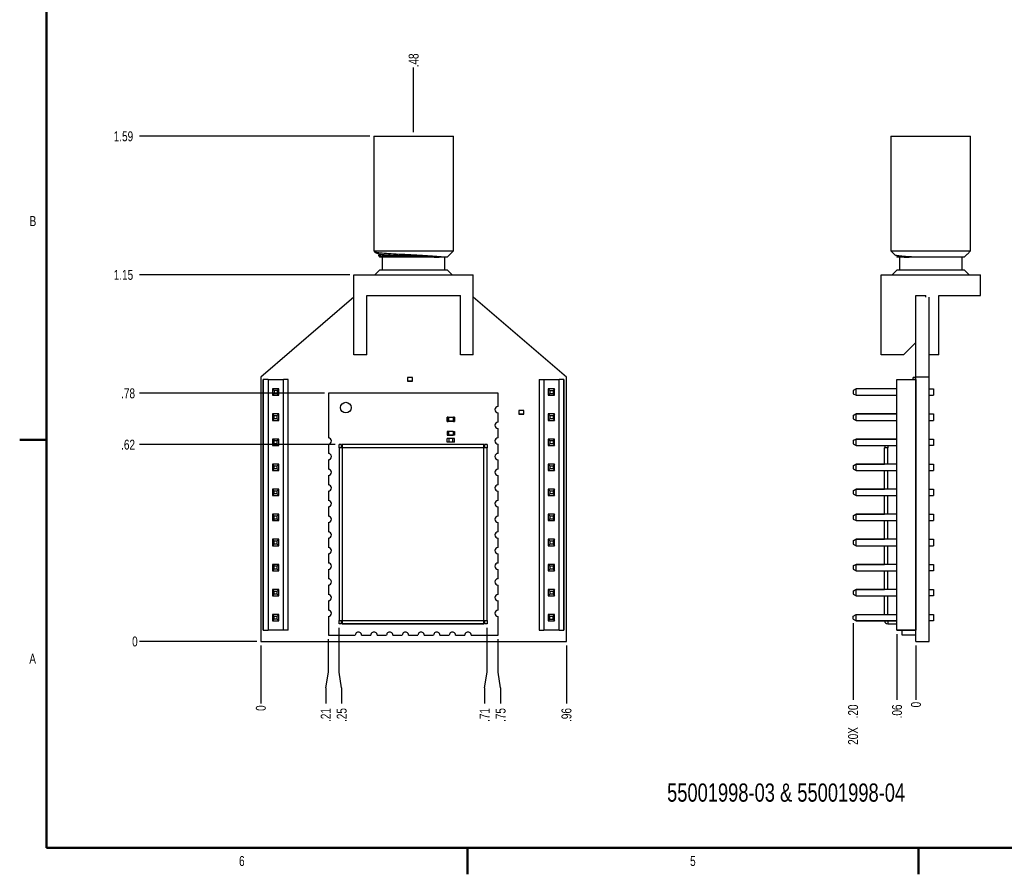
# Model space of a CAD drawing. Header units: inches. Extents: x -17 to 51.6, y -14.5 to 22.
# Tile 6 of 14: x 0 to 12.4, y 0 to 10.8. Entities that reach past the tile are written whole.
import ezdxf

# ---------------------------------------------------------------- set-up
doc = ezdxf.new("R2010")
doc.units = ezdxf.units.IN
doc.header["$MEASUREMENT"] = 0
doc.layers.add('SLD-0', color=179, linetype='Continuous')
doc.styles.add('SLDTEXTSTYLE3', font='TXT', dxfattribs={"width": 0.75})
doc.dimstyles.new('SLDDIMSTYLE0', dxfattribs={"dimtxt": 0.125, "dimasz": 0.13, "dimexe": 0, "dimexo": 0.0625, "dimgap": 0.03125, "dimtad": 0, "dimtih": 1, "dimtoh": 1, "dimdec": 0, "dimlfac": 0.25, "dimrnd": 1e-09, "dimdsep": 46, "dimtxsty": 'SLDTEXTSTYLE3', "dimblk1": 'NONE', "dimblk2": 'NONE', "dimsah": 1, "dimcen": 0.09, "dimadec": 0, "dimazin": 2, "dimtfac": 1, "dimtdec": 0, "dimtofl": 0, "dimtmove": 0, "dimatfit": 3, "dimldrblk": 'NONE', "dimfxl": 1, "dimfrac": 2, "dimtolj": 1, "dimtzin": 12, "dimarcsym": 0})
doc.dimstyles.new('SLDDIMSTYLE1', dxfattribs={"dimtxt": 0.125, "dimasz": 0.13, "dimexe": 0, "dimexo": 0.0625, "dimgap": 0.03125, "dimtad": 0, "dimtih": 1, "dimtoh": 1, "dimlfac": 0.25, "dimrnd": 1e-09, "dimzin": 12, "dimdsep": 46, "dimtxsty": 'SLDTEXTSTYLE3', "dimblk1": 'NONE', "dimblk2": 'NONE', "dimsah": 1, "dimcen": 0.09, "dimadec": 0, "dimazin": 3, "dimtfac": 1, "dimtofl": 0, "dimtmove": 0, "dimatfit": 3, "dimldrblk": 'NONE', "dimfxl": 1, "dimfrac": 2, "dimtolj": 1, "dimtzin": 12, "dimarcsym": 0})
doc.dimstyles.new('SLDDIMSTYLE3', dxfattribs={"dimtxt": 0.125, "dimasz": 0.13, "dimexe": 0, "dimexo": 0.0625, "dimgap": 0.03125, "dimtad": 0, "dimtih": 1, "dimtoh": 1, "dimlfac": 0.25, "dimrnd": 1e-09, "dimzin": 4, "dimdsep": 46, "dimtxsty": 'SLDTEXTSTYLE3', "dimblk1": 'NONE', "dimblk2": 'NONE', "dimsah": 1, "dimcen": 0.09, "dimadec": 0, "dimazin": 1, "dimtfac": 1, "dimtofl": 0, "dimtmove": 0, "dimatfit": 3, "dimldrblk": 'NONE', "dimfxl": 1, "dimfrac": 2, "dimtolj": 1, "dimtzin": 12, "dimarcsym": 0})

# ---------------------------------------------------------------- blocks, each defined once
blk = doc.blocks.new('_D_34')
at = {"layer": 'SLD-0'}
blk.add_line((3.02, 2.968), (1.547, 2.968), dxfattribs=at)
at = {"layer": 'SLD-0', "insert": (1.454, 3.03), "char_height": 0.125, "attachment_point": 1, "style": 'SLDTEXTSTYLE3'}
blk.add_mtext('0', dxfattribs=at)
blk = doc.blocks.new('_None')
blk = doc.blocks.new('_D_35')
at = {"layer": 'SLD-0'}
blk.add_line((4.004, 5.441), (1.547, 5.441), dxfattribs=at)
at = {"layer": 'SLD-0', "insert": (1.316, 5.503), "char_height": 0.125, "attachment_point": 1, "style": 'SLDTEXTSTYLE3'}
blk.add_mtext('.62', dxfattribs=at)
blk = doc.blocks.new('_D_36')
at = {"layer": 'SLD-0'}
blk.add_line((3.869, 6.086), (1.547, 6.086), dxfattribs=at)
at = {"layer": 'SLD-0', "insert": (1.316, 6.148), "char_height": 0.125, "attachment_point": 1, "style": 'SLDTEXTSTYLE3'}
blk.add_mtext('.78', dxfattribs=at)
blk = doc.blocks.new('_D_37')
at = {"layer": 'SLD-0'}
blk.add_line((4.19, 7.576), (1.547, 7.576), dxfattribs=at)
at = {"layer": 'SLD-0', "insert": (1.223, 7.637), "char_height": 0.125, "attachment_point": 1, "style": 'SLDTEXTSTYLE3'}
blk.add_mtext('1.15', dxfattribs=at)
blk = doc.blocks.new('_D_38')
at = {"layer": 'SLD-0'}
blk.add_line((4.44, 9.316), (1.547, 9.316), dxfattribs=at)
at = {"layer": 'SLD-0', "insert": (1.223, 9.378), "char_height": 0.125, "attachment_point": 1, "style": 'SLDTEXTSTYLE3'}
blk.add_mtext('1.59', dxfattribs=at)
blk = doc.blocks.new('_D_39')
at = {"layer": 'SLD-0'}
blk.add_line((3.07, 2.918), (3.07, 2.187), dxfattribs=at)
at = {"layer": 'SLD-0', "insert": (3.008, 2.095), "char_height": 0.125, "attachment_point": 1, "rotation": 90, "style": 'SLDTEXTSTYLE3'}
blk.add_mtext('0', dxfattribs=at)
blk = doc.blocks.new('_D_40')
at = {"layer": 'SLD-0'}
for p, q in [((3.919, 2.581), (3.919, 2.996)), ((3.886, 2.384), (3.919, 2.581)), ((3.886, 2.384), (3.886, 2.187))]:
    blk.add_line(p, q, dxfattribs=at)
at = {"layer": 'SLD-0', "insert": (3.824, 1.956), "char_height": 0.125, "attachment_point": 1, "rotation": 90, "style": 'SLDTEXTSTYLE3'}
blk.add_mtext('.21', dxfattribs=at)
blk = doc.blocks.new('_D_41')
at = {"layer": 'SLD-0'}
for p, q in [((4.054, 2.581), (4.054, 3.139)), ((4.086, 2.384), (4.054, 2.581)), ((4.086, 2.384), (4.086, 2.187))]:
    blk.add_line(p, q, dxfattribs=at)
at = {"layer": 'SLD-0', "insert": (4.024, 1.956), "char_height": 0.125, "attachment_point": 1, "rotation": 90, "style": 'SLDTEXTSTYLE3'}
blk.add_mtext('.25', dxfattribs=at)
blk = doc.blocks.new('_D_42')
at = {"layer": 'SLD-0'}
blk.add_line((4.99, 9.366), (4.99, 10.182), dxfattribs=at)
at = {"layer": 'SLD-0', "insert": (4.928, 10.182), "char_height": 0.125, "attachment_point": 1, "rotation": 90, "style": 'SLDTEXTSTYLE3'}
blk.add_mtext('.48', dxfattribs=at)
blk = doc.blocks.new('_D_43')
at = {"layer": 'SLD-0'}
for p, q in [((5.914, 2.581), (5.914, 3.139)), ((5.883, 2.384), (5.914, 2.581)), ((5.883, 2.384), (5.883, 2.187))]:
    blk.add_line(p, q, dxfattribs=at)
at = {"layer": 'SLD-0', "insert": (5.821, 1.956), "char_height": 0.125, "attachment_point": 1, "rotation": 90, "style": 'SLDTEXTSTYLE3'}
blk.add_mtext('.71', dxfattribs=at)
blk = doc.blocks.new('_D_44')
at = {"layer": 'SLD-0'}
for p, q in [((6.052, 2.581), (6.052, 2.996)), ((6.083, 2.384), (6.052, 2.581)), ((6.083, 2.384), (6.083, 2.187))]:
    blk.add_line(p, q, dxfattribs=at)
at = {"layer": 'SLD-0', "insert": (6.021, 1.956), "char_height": 0.125, "attachment_point": 1, "rotation": 90, "style": 'SLDTEXTSTYLE3'}
blk.add_mtext('.75', dxfattribs=at)
blk = doc.blocks.new('_D_45')
at = {"layer": 'SLD-0'}
blk.add_line((6.91, 2.918), (6.91, 2.187), dxfattribs=at)
at = {"layer": 'SLD-0', "insert": (6.848, 1.956), "char_height": 0.125, "attachment_point": 1, "rotation": 90, "style": 'SLDTEXTSTYLE3'}
blk.add_mtext('.96', dxfattribs=at)
blk = doc.blocks.new('_D_46')
at = {"layer": 'SLD-0'}
blk.add_line((11.301, 2.918), (11.301, 2.232), dxfattribs=at)
at = {"layer": 'SLD-0', "insert": (11.239, 2.139), "char_height": 0.125, "attachment_point": 1, "rotation": 90, "style": 'SLDTEXTSTYLE3'}
blk.add_mtext('0', dxfattribs=at)
blk = doc.blocks.new('_D_47')
at = {"layer": 'SLD-0'}
blk.add_line((11.063, 3.059), (11.063, 2.232), dxfattribs=at)
at = {"layer": 'SLD-0', "insert": (11.001, 2.001), "char_height": 0.125, "attachment_point": 1, "rotation": 90, "style": 'SLDTEXTSTYLE3'}
blk.add_mtext('.06', dxfattribs=at)
blk = doc.blocks.new('_D_48')
at = {"layer": 'SLD-0'}
blk.add_line((10.511, 3.196), (10.511, 2.232), dxfattribs=at)
at = {"layer": 'SLD-0', "char_height": 0.125, "attachment_point": 1, "rotation": 90, "style": 'SLDTEXTSTYLE3'}
for s, insert in [('.20', (10.449, 2.001)), ('20X', (10.449, 1.668))]:
    blk.add_mtext(s, dxfattribs=dict(at, insert=insert))

msp = doc.modelspace()

# ---------------------------------------------------------------- linework, layer by layer
at = {"color": 7, "linetype": 'Continuous', "lineweight": 50}
for p, q in [((0.376, 0.376), (0.376, 21.624)), ((0.376, 5.5), (0.041, 5.5)), ((33.624, 0.376), (0.376, 0.376)), ((5.667, 0.376), (5.667, 0.041)), ((11.333, 0.376), (11.333, 0.041))]:
    msp.add_line(p, q, dxfattribs=at)
at = {"color": 7, "linetype": 'Continuous', "lineweight": 25}
for p, q in [((4.49, 9.316), (4.49, 7.875)), ((4.49, 9.316), (5.49, 9.316)), ((5.49, 7.875), (5.49, 9.316)), ((10.987, 9.316), (10.987, 7.875)), ((10.987, 9.316), (11.487, 9.316)), ((11.487, 9.316), (11.987, 9.316)), ((11.987, 7.888), (11.987, 9.316)), ((4.49, 7.875), (4.508, 7.857)), ((4.49, 7.875), (5.49, 7.875)), ((4.509, 7.857), (4.574, 7.83)), ((4.548, 7.817), (4.568, 7.796)), ((4.571, 7.831), (4.551, 7.823)), ((5.313, 7.796), (4.568, 7.796)), ((4.596, 7.796), (4.596, 7.639)), ((5.339, 7.796), (5.313, 7.796)), ((5.366, 7.796), (5.339, 7.796)), ((5.411, 7.796), (5.366, 7.796)), ((5.383, 7.639), (5.383, 7.796)), ((5.411, 7.796), (5.49, 7.875)), ((10.987, 7.875), (11.043, 7.819)), ((10.987, 7.875), (11.987, 7.875)), ((11.047, 7.818), (11.071, 7.808)), ((11.068, 7.81), (11.058, 7.805)), ((11.06, 7.802), (11.066, 7.796)), ((11.217, 7.796), (11.066, 7.796)), ((11.094, 7.796), (11.094, 7.639)), ((11.258, 7.796), (11.217, 7.796)), ((11.298, 7.796), (11.258, 7.796)), ((11.908, 7.796), (11.298, 7.796)), ((11.881, 7.639), (11.881, 7.796)), ((11.908, 7.796), (11.947, 7.835)), ((11.987, 7.875), (11.948, 7.835)), ((11.987, 7.875), (11.987, 7.887)), ((4.24, 6.568), (4.24, 7.576)), ((4.24, 7.576), (5.739, 7.576)), ((4.568, 7.639), (4.505, 7.576)), ((4.568, 7.639), (5.411, 7.639)), ((5.474, 7.576), (5.411, 7.639)), ((5.739, 6.568), (5.739, 7.576)), ((10.864, 6.568), (10.864, 7.576)), ((10.864, 7.576), (12.111, 7.576)), ((11.066, 7.639), (11.003, 7.576)), ((11.066, 7.639), (11.487, 7.639)), ((11.487, 7.639), (11.908, 7.639)), ((11.971, 7.576), (11.908, 7.639)), ((12.111, 7.316), (12.111, 7.576)), ((4.401, 7.316), (5.579, 7.316)), ((4.401, 6.568), (4.401, 7.316)), ((5.579, 6.568), (5.579, 7.316)), ((11.301, 7.294), (11.301, 7.316)), ((11.301, 7.316), (11.427, 7.316)), ((11.427, 7.294), (11.427, 7.316)), ((11.588, 6.568), (11.588, 7.316)), ((11.588, 7.316), (12.111, 7.316)), ((4.24, 7.294), (3.07, 6.288)), ((6.91, 6.288), (5.739, 7.294)), ((11.301, 6.288), (11.301, 7.294)), ((11.467, 6.288), (11.467, 7.294)), ((11.144, 6.568), (11.301, 6.725)), ((4.401, 6.568), (4.24, 6.568)), ((5.739, 6.568), (5.579, 6.568)), ((11.144, 6.568), (10.864, 6.568)), ((11.588, 6.568), (11.467, 6.568)), ((3.07, 6.288), (3.07, 2.968)), ((3.102, 6.259), (3.102, 3.109)), ((3.102, 3.109), (3.102, 6.259)), ((3.102, 6.259), (3.102, 6.259)), ((3.162, 6.259), (3.102, 6.259)), ((3.162, 6.259), (3.162, 3.109)), ((3.162, 6.259), (3.354, 6.259)), ((3.354, 3.109), (3.354, 6.259)), ((3.414, 6.259), (3.354, 6.259)), ((3.414, 3.109), (3.414, 6.259)), ((4.976, 6.286), (4.913, 6.286)), ((4.913, 6.286), (4.913, 6.284)), ((4.976, 6.284), (4.913, 6.284)), ((4.913, 6.284), (4.913, 6.241)), ((4.913, 6.241), (4.976, 6.241)), ((4.913, 6.241), (4.913, 6.239)), ((4.913, 6.239), (4.976, 6.239)), ((4.976, 6.284), (4.976, 6.286)), ((4.976, 6.241), (4.976, 6.284)), ((4.976, 6.239), (4.976, 6.241)), ((6.566, 6.258), (6.566, 3.109)), ((6.566, 6.258), (6.626, 6.258)), ((6.626, 6.258), (6.626, 3.109)), ((6.626, 6.258), (6.818, 6.258)), ((6.878, 6.258), (6.818, 6.258)), ((6.818, 3.109), (6.818, 6.258)), ((6.878, 3.109), (6.878, 6.258)), ((6.878, 6.258), (6.878, 3.109)), ((6.878, 6.258), (6.878, 6.258)), ((6.91, 2.968), (6.91, 6.288)), ((11.063, 6.258), (11.063, 6.259)), ((11.063, 6.259), (11.265, 6.259)), ((11.063, 3.109), (11.063, 6.258)), ((11.063, 6.258), (11.299, 6.258)), ((11.265, 6.258), (11.265, 6.284)), ((11.267, 6.286), (11.299, 6.286)), ((11.267, 6.286), (11.267, 6.286)), ((11.299, 6.286), (11.267, 6.286)), ((11.299, 6.286), (11.299, 6.286)), ((11.299, 6.258), (11.299, 3.109)), ((11.299, 6.141), (11.299, 6.258)), ((11.299, 6.258), (11.299, 6.258)), ((11.299, 6.239), (11.299, 6.239)), ((11.467, 6.288), (11.301, 6.288)), ((11.301, 2.968), (11.301, 6.288)), ((11.467, 2.968), (11.467, 6.288)), ((3.298, 6.141), (3.218, 6.141)), ((3.238, 6.121), (3.218, 6.141)), ((3.218, 6.141), (3.218, 6.061)), ((3.238, 6.081), (3.218, 6.061)), ((3.278, 6.121), (3.238, 6.121)), ((3.238, 6.121), (3.238, 6.081)), ((3.278, 6.081), (3.238, 6.081)), ((3.298, 6.141), (3.278, 6.121)), ((3.278, 6.121), (3.278, 6.081)), ((3.298, 6.061), (3.278, 6.081)), ((3.298, 6.061), (3.298, 6.141)), ((3.919, 6.086), (3.919, 5.527)), ((6.052, 6.086), (3.919, 6.086)), ((6.052, 5.92), (6.052, 6.086)), ((6.682, 6.141), (6.702, 6.121)), ((6.762, 6.141), (6.682, 6.141)), ((6.682, 6.141), (6.682, 6.061)), ((6.702, 6.081), (6.682, 6.061)), ((6.702, 6.121), (6.742, 6.121)), ((6.702, 6.121), (6.702, 6.081)), ((6.742, 6.081), (6.702, 6.081)), ((6.762, 6.141), (6.742, 6.121)), ((6.742, 6.121), (6.742, 6.081)), ((6.742, 6.081), (6.762, 6.061)), ((6.762, 6.061), (6.762, 6.141)), ((10.551, 6.141), (10.511, 6.121)), ((10.551, 6.141), (10.511, 6.121)), ((10.511, 6.121), (10.511, 6.081)), ((10.511, 6.121), (10.511, 6.121)), ((10.511, 6.081), (10.551, 6.061)), ((10.551, 6.061), (10.551, 6.141)), ((11.063, 6.141), (10.551, 6.141)), ((10.551, 6.141), (10.551, 6.141)), ((11.063, 6.141), (10.551, 6.141)), ((11.301, 6.141), (11.299, 6.141)), ((11.299, 6.141), (11.301, 6.141)), ((11.299, 6.061), (11.299, 6.141)), ((11.467, 6.141), (11.524, 6.141)), ((11.524, 6.141), (11.524, 6.061)), ((3.218, 6.061), (3.298, 6.061)), ((6.682, 6.061), (6.762, 6.061)), ((10.551, 6.061), (11.063, 6.061)), ((10.551, 6.061), (11.063, 6.061)), ((11.299, 6.061), (11.301, 6.061)), ((11.299, 5.826), (11.299, 6.061)), ((11.467, 6.061), (11.524, 6.061)), ((3.298, 5.826), (3.218, 5.826)), ((3.238, 5.806), (3.218, 5.826)), ((3.218, 5.826), (3.218, 5.746)), ((3.278, 5.806), (3.298, 5.826)), ((3.298, 5.746), (3.298, 5.826)), ((6.052, 5.724), (6.052, 5.842)), ((6.377, 5.871), (6.314, 5.871)), ((6.314, 5.871), (6.314, 5.869)), ((6.377, 5.869), (6.314, 5.869)), ((6.314, 5.869), (6.314, 5.826)), ((6.314, 5.826), (6.377, 5.826)), ((6.314, 5.826), (6.314, 5.824)), ((6.314, 5.824), (6.377, 5.824)), ((6.377, 5.869), (6.377, 5.871)), ((6.377, 5.826), (6.377, 5.869)), ((6.377, 5.824), (6.377, 5.826)), ((6.682, 5.826), (6.702, 5.806)), ((6.762, 5.826), (6.682, 5.826)), ((6.682, 5.826), (6.682, 5.746)), ((6.762, 5.826), (6.742, 5.806)), ((6.762, 5.746), (6.762, 5.826)), ((10.551, 5.826), (10.511, 5.806)), ((10.511, 5.806), (10.551, 5.826)), ((10.551, 5.746), (10.551, 5.826)), ((11.063, 5.826), (10.551, 5.826)), ((10.551, 5.826), (10.551, 5.826)), ((10.551, 5.826), (11.063, 5.826)), ((11.301, 5.92), (11.299, 5.92)), ((11.299, 5.871), (11.299, 5.871)), ((11.299, 5.871), (11.299, 5.871)), ((11.299, 5.871), (11.299, 5.871)), ((11.299, 5.826), (11.301, 5.826)), ((11.299, 5.746), (11.299, 5.826)), ((11.467, 5.826), (11.524, 5.826)), ((11.524, 5.826), (11.524, 5.746)), ((3.218, 5.746), (3.238, 5.766)), ((3.218, 5.746), (3.298, 5.746)), ((3.238, 5.806), (3.278, 5.806)), ((3.238, 5.766), (3.238, 5.806)), ((3.278, 5.766), (3.238, 5.766)), ((3.278, 5.766), (3.278, 5.806)), ((3.298, 5.746), (3.278, 5.766)), ((5.411, 5.782), (5.411, 5.735)), ((5.425, 5.784), (5.413, 5.784)), ((5.413, 5.782), (5.413, 5.784)), ((5.413, 5.782), (5.425, 5.782)), ((5.413, 5.735), (5.413, 5.782)), ((5.425, 5.735), (5.413, 5.735)), ((5.413, 5.733), (5.413, 5.735)), ((5.413, 5.733), (5.425, 5.733)), ((5.425, 5.782), (5.425, 5.784)), ((5.425, 5.782), (5.425, 5.735)), ((5.427, 5.782), (5.425, 5.782)), ((5.425, 5.733), (5.425, 5.735)), ((5.425, 5.735), (5.427, 5.735)), ((5.49, 5.782), (5.427, 5.782)), ((5.427, 5.735), (5.427, 5.782)), ((5.427, 5.78), (5.427, 5.737)), ((5.49, 5.78), (5.427, 5.78)), ((5.49, 5.737), (5.427, 5.737)), ((5.427, 5.735), (5.49, 5.735)), ((5.49, 5.782), (5.49, 5.735)), ((5.492, 5.782), (5.49, 5.782)), ((5.49, 5.737), (5.49, 5.78)), ((5.49, 5.735), (5.492, 5.735)), ((5.492, 5.784), (5.492, 5.782)), ((5.504, 5.784), (5.492, 5.784)), ((5.492, 5.782), (5.504, 5.782)), ((5.492, 5.735), (5.492, 5.782)), ((5.504, 5.735), (5.492, 5.735)), ((5.492, 5.735), (5.492, 5.733)), ((5.492, 5.733), (5.504, 5.733)), ((5.504, 5.784), (5.504, 5.782)), ((5.504, 5.782), (5.504, 5.735)), ((5.504, 5.735), (5.504, 5.733)), ((5.506, 5.782), (5.506, 5.735)), ((6.702, 5.766), (6.682, 5.746)), ((6.682, 5.746), (6.762, 5.746)), ((6.702, 5.806), (6.742, 5.806)), ((6.702, 5.806), (6.702, 5.766)), ((6.742, 5.766), (6.702, 5.766)), ((6.742, 5.806), (6.742, 5.766)), ((6.742, 5.766), (6.762, 5.746)), ((10.511, 5.806), (10.511, 5.766)), ((10.511, 5.806), (10.511, 5.806)), ((10.511, 5.766), (10.551, 5.746)), ((10.551, 5.746), (11.063, 5.746)), ((10.551, 5.746), (11.063, 5.746)), ((11.299, 5.746), (11.301, 5.746)), ((11.299, 5.511), (11.299, 5.746)), ((11.301, 5.724), (11.299, 5.724)), ((11.467, 5.746), (11.524, 5.746)), ((5.411, 5.606), (5.411, 5.559)), ((5.43, 5.606), (5.411, 5.606)), ((5.43, 5.606), (5.43, 5.559)), ((5.487, 5.604), (5.43, 5.604)), ((5.487, 5.606), (5.487, 5.559)), ((5.487, 5.606), (5.506, 5.606)), ((5.506, 5.606), (5.506, 5.559)), ((6.052, 5.527), (6.052, 5.645)), ((11.301, 5.645), (11.299, 5.645)), ((3.298, 5.511), (3.218, 5.511)), ((3.238, 5.491), (3.218, 5.511)), ((3.218, 5.511), (3.218, 5.431)), ((3.218, 5.431), (3.238, 5.451)), ((3.238, 5.491), (3.278, 5.491)), ((3.238, 5.451), (3.238, 5.491)), ((3.278, 5.451), (3.238, 5.451)), ((3.278, 5.491), (3.298, 5.511)), ((3.278, 5.451), (3.278, 5.491)), ((3.298, 5.431), (3.278, 5.451)), ((3.298, 5.431), (3.298, 5.511)), ((3.919, 5.448), (3.919, 5.33)), ((5.411, 5.559), (5.43, 5.559)), ((5.411, 5.559), (5.43, 5.559)), ((5.435, 5.518), (5.411, 5.518)), ((5.411, 5.471), (5.411, 5.518)), ((5.435, 5.471), (5.411, 5.471)), ((5.487, 5.56), (5.43, 5.56)), ((5.43, 5.56), (5.487, 5.56)), ((5.435, 5.471), (5.435, 5.518)), ((5.482, 5.518), (5.435, 5.518)), ((5.482, 5.471), (5.435, 5.471)), ((5.506, 5.518), (5.482, 5.518)), ((5.482, 5.471), (5.482, 5.518)), ((5.506, 5.471), (5.482, 5.471)), ((5.506, 5.559), (5.487, 5.559)), ((5.506, 5.471), (5.506, 5.518)), ((6.052, 5.33), (6.052, 5.448)), ((6.682, 5.511), (6.702, 5.491)), ((6.762, 5.511), (6.682, 5.511)), ((6.682, 5.511), (6.682, 5.431)), ((6.702, 5.451), (6.682, 5.431)), ((6.702, 5.491), (6.742, 5.491)), ((6.702, 5.491), (6.702, 5.451)), ((6.742, 5.451), (6.702, 5.451)), ((6.762, 5.511), (6.742, 5.491)), ((6.742, 5.491), (6.742, 5.451)), ((6.742, 5.451), (6.762, 5.431)), ((6.762, 5.431), (6.762, 5.511)), ((10.551, 5.511), (10.511, 5.491)), ((10.511, 5.491), (10.551, 5.511)), ((10.511, 5.491), (10.511, 5.451)), ((10.511, 5.491), (10.511, 5.491)), ((10.511, 5.451), (10.551, 5.431)), ((10.551, 5.431), (10.551, 5.511)), ((11.063, 5.511), (10.551, 5.511)), ((10.551, 5.511), (10.551, 5.511)), ((10.551, 5.511), (11.063, 5.511)), ((11.301, 5.527), (11.299, 5.527)), ((11.299, 5.511), (11.301, 5.511)), ((11.299, 5.431), (11.299, 5.511)), ((11.467, 5.511), (11.524, 5.511)), ((11.524, 5.511), (11.524, 5.431)), ((3.218, 5.431), (3.298, 5.431)), ((4.086, 5.441), (4.054, 5.441)), ((4.054, 5.401), (4.054, 5.441)), ((4.054, 5.401), (4.054, 3.229)), ((4.094, 5.401), (4.054, 5.401)), ((4.086, 5.401), (4.086, 5.441)), ((4.094, 5.441), (4.094, 5.401)), ((5.874, 5.441), (4.094, 5.441)), ((4.094, 5.401), (4.094, 3.229)), ((5.874, 5.401), (4.094, 5.401)), ((5.874, 5.401), (5.874, 5.441)), ((5.874, 3.229), (5.874, 5.401)), ((5.914, 5.401), (5.874, 5.401)), ((5.914, 5.441), (5.882, 5.441)), ((5.882, 5.441), (5.882, 5.401)), ((5.914, 5.441), (5.914, 5.401)), ((5.914, 3.229), (5.914, 5.401)), ((6.682, 5.431), (6.762, 5.431)), ((10.551, 5.431), (11.063, 5.431)), ((10.551, 5.431), (11.063, 5.431)), ((10.908, 5.196), (10.908, 5.401)), ((10.948, 5.401), (10.908, 5.401)), ((10.948, 5.431), (10.948, 5.401)), ((11.301, 5.431), (11.299, 5.431)), ((11.299, 5.196), (11.299, 5.431)), ((11.301, 5.33), (11.299, 5.33)), ((11.524, 5.431), (11.467, 5.431)), ((3.298, 5.196), (3.218, 5.196)), ((3.238, 5.176), (3.218, 5.196)), ((3.218, 5.196), (3.218, 5.116)), ((3.278, 5.176), (3.298, 5.196)), ((3.298, 5.116), (3.298, 5.196)), ((3.919, 5.251), (3.919, 5.133)), ((6.052, 5.133), (6.052, 5.251)), ((6.682, 5.196), (6.702, 5.176)), ((6.762, 5.196), (6.682, 5.196)), ((6.682, 5.196), (6.682, 5.116)), ((6.762, 5.196), (6.742, 5.176)), ((6.762, 5.116), (6.762, 5.196)), ((10.551, 5.196), (10.511, 5.176)), ((10.511, 5.176), (10.551, 5.196)), ((10.551, 5.116), (10.551, 5.196)), ((11.063, 5.196), (10.551, 5.196)), ((10.551, 5.196), (10.551, 5.196)), ((10.551, 5.196), (10.908, 5.196)), ((11.301, 5.251), (11.299, 5.251)), ((11.299, 5.196), (11.301, 5.196)), ((11.299, 5.116), (11.299, 5.196)), ((11.467, 5.196), (11.524, 5.196)), ((11.524, 5.196), (11.524, 5.116)), ((3.218, 5.116), (3.238, 5.136)), ((3.218, 5.116), (3.298, 5.116)), ((3.238, 5.176), (3.278, 5.176)), ((3.238, 5.136), (3.238, 5.176)), ((3.278, 5.136), (3.238, 5.136)), ((3.278, 5.136), (3.278, 5.176)), ((3.298, 5.116), (3.278, 5.136)), ((6.702, 5.136), (6.682, 5.116)), ((6.682, 5.116), (6.762, 5.116)), ((6.702, 5.176), (6.742, 5.176)), ((6.702, 5.176), (6.702, 5.136)), ((6.742, 5.136), (6.702, 5.136)), ((6.742, 5.176), (6.742, 5.136)), ((6.742, 5.136), (6.762, 5.116)), ((10.511, 5.176), (10.511, 5.136)), ((10.511, 5.176), (10.511, 5.176)), ((10.511, 5.136), (10.551, 5.116)), ((10.551, 5.116), (11.063, 5.116)), ((10.908, 4.881), (10.908, 5.116)), ((11.299, 5.116), (11.301, 5.116)), ((11.299, 4.881), (11.299, 5.116)), ((11.467, 5.116), (11.524, 5.116)), ((3.919, 5.054), (3.919, 4.936)), ((6.052, 4.936), (6.052, 5.054)), ((11.301, 5.054), (11.299, 5.054)), ((3.298, 4.881), (3.218, 4.881)), ((3.238, 4.861), (3.218, 4.881)), ((3.218, 4.881), (3.218, 4.801)), ((3.238, 4.861), (3.278, 4.861)), ((3.238, 4.821), (3.238, 4.861)), ((3.278, 4.861), (3.298, 4.881)), ((3.278, 4.821), (3.278, 4.861)), ((3.298, 4.801), (3.298, 4.881)), ((3.919, 4.857), (3.919, 4.739)), ((6.052, 4.739), (6.052, 4.857)), ((6.682, 4.881), (6.702, 4.861)), ((6.762, 4.881), (6.682, 4.881)), ((6.682, 4.881), (6.682, 4.801)), ((6.702, 4.861), (6.742, 4.861)), ((6.702, 4.861), (6.702, 4.821)), ((6.762, 4.881), (6.742, 4.861)), ((6.742, 4.861), (6.742, 4.821)), ((6.762, 4.801), (6.762, 4.881)), ((10.551, 4.881), (10.511, 4.861)), ((10.511, 4.861), (10.551, 4.881)), ((10.511, 4.861), (10.511, 4.821)), ((10.511, 4.861), (10.511, 4.861)), ((10.551, 4.801), (10.551, 4.881)), ((11.063, 4.881), (10.551, 4.881)), ((10.551, 4.881), (10.551, 4.881)), ((10.551, 4.881), (10.908, 4.881)), ((11.301, 4.936), (11.299, 4.936)), ((11.299, 4.881), (11.301, 4.881)), ((11.299, 4.801), (11.299, 4.881)), ((11.467, 4.881), (11.524, 4.881)), ((11.524, 4.881), (11.524, 4.801)), ((3.218, 4.801), (3.238, 4.821)), ((3.218, 4.801), (3.298, 4.801)), ((3.278, 4.821), (3.238, 4.821)), ((3.298, 4.801), (3.278, 4.821)), ((6.702, 4.821), (6.682, 4.801)), ((6.682, 4.801), (6.762, 4.801)), ((6.742, 4.821), (6.702, 4.821)), ((6.742, 4.821), (6.762, 4.801)), ((10.511, 4.821), (10.551, 4.801)), ((10.551, 4.801), (11.063, 4.801)), ((10.908, 4.566), (10.908, 4.801)), ((11.299, 4.801), (11.301, 4.801)), ((11.299, 4.566), (11.299, 4.801)), ((11.301, 4.739), (11.299, 4.739)), ((11.467, 4.801), (11.524, 4.801)), ((3.919, 4.661), (3.919, 4.543)), ((6.052, 4.543), (6.052, 4.661)), ((11.301, 4.661), (11.299, 4.661)), ((3.298, 4.566), (3.218, 4.566)), ((3.238, 4.546), (3.218, 4.566)), ((3.218, 4.566), (3.218, 4.486)), ((3.218, 4.486), (3.238, 4.506)), ((3.218, 4.486), (3.298, 4.486)), ((3.238, 4.546), (3.278, 4.546)), ((3.238, 4.506), (3.238, 4.546)), ((3.278, 4.506), (3.238, 4.506)), ((3.278, 4.546), (3.298, 4.566)), ((3.278, 4.506), (3.278, 4.546)), ((3.298, 4.486), (3.278, 4.506)), ((3.298, 4.486), (3.298, 4.566)), ((3.919, 4.464), (3.919, 4.346)), ((6.052, 4.346), (6.052, 4.464)), ((6.682, 4.566), (6.702, 4.546)), ((6.762, 4.566), (6.682, 4.566)), ((6.682, 4.566), (6.682, 4.486)), ((6.702, 4.506), (6.682, 4.486)), ((6.682, 4.486), (6.762, 4.486)), ((6.702, 4.546), (6.742, 4.546)), ((6.702, 4.546), (6.702, 4.506)), ((6.742, 4.506), (6.702, 4.506)), ((6.762, 4.566), (6.742, 4.546)), ((6.742, 4.546), (6.742, 4.506)), ((6.742, 4.506), (6.762, 4.486)), ((6.762, 4.486), (6.762, 4.566)), ((10.551, 4.566), (10.511, 4.546)), ((10.511, 4.546), (10.551, 4.566)), ((10.511, 4.546), (10.511, 4.506)), ((10.511, 4.546), (10.511, 4.546)), ((10.511, 4.506), (10.551, 4.486)), ((10.551, 4.486), (10.551, 4.566)), ((11.063, 4.566), (10.551, 4.566)), ((10.551, 4.566), (10.551, 4.566)), ((10.551, 4.566), (10.908, 4.566)), ((10.551, 4.486), (11.063, 4.486)), ((10.908, 4.251), (10.908, 4.486)), ((11.299, 4.566), (11.301, 4.566)), ((11.299, 4.486), (11.299, 4.566)), ((11.299, 4.486), (11.301, 4.486)), ((11.299, 4.251), (11.299, 4.486)), ((11.301, 4.464), (11.299, 4.464)), ((11.467, 4.566), (11.524, 4.566)), ((11.467, 4.486), (11.524, 4.486)), ((11.524, 4.566), (11.524, 4.486)), ((11.301, 4.346), (11.299, 4.346)), ((3.298, 4.251), (3.218, 4.251)), ((3.238, 4.231), (3.218, 4.251)), ((3.218, 4.251), (3.218, 4.171)), ((3.238, 4.231), (3.278, 4.231)), ((3.238, 4.191), (3.238, 4.231)), ((3.278, 4.231), (3.298, 4.251)), ((3.278, 4.191), (3.278, 4.231)), ((3.298, 4.171), (3.298, 4.251)), ((3.919, 4.267), (3.919, 4.149)), ((6.052, 4.149), (6.052, 4.267)), ((6.682, 4.251), (6.702, 4.231)), ((6.762, 4.251), (6.682, 4.251)), ((6.682, 4.251), (6.682, 4.171)), ((6.702, 4.231), (6.742, 4.231)), ((6.702, 4.231), (6.702, 4.191)), ((6.762, 4.251), (6.742, 4.231)), ((6.742, 4.231), (6.742, 4.191)), ((6.762, 4.171), (6.762, 4.251)), ((10.551, 4.251), (10.511, 4.231)), ((10.511, 4.231), (10.551, 4.251)), ((10.511, 4.231), (10.511, 4.191)), ((10.511, 4.231), (10.511, 4.231)), ((10.551, 4.171), (10.551, 4.251)), ((11.063, 4.251), (10.551, 4.251)), ((10.551, 4.251), (10.551, 4.251)), ((10.551, 4.251), (10.908, 4.251)), ((11.301, 4.267), (11.299, 4.267)), ((11.299, 4.251), (11.301, 4.251)), ((11.299, 4.171), (11.299, 4.251)), ((11.467, 4.251), (11.524, 4.251)), ((11.524, 4.251), (11.524, 4.171)), ((3.218, 4.171), (3.238, 4.191)), ((3.218, 4.171), (3.298, 4.171)), ((3.278, 4.191), (3.238, 4.191)), ((3.298, 4.171), (3.278, 4.191)), ((6.702, 4.191), (6.682, 4.171)), ((6.682, 4.171), (6.762, 4.171)), ((6.742, 4.191), (6.702, 4.191)), ((6.742, 4.191), (6.762, 4.171)), ((10.511, 4.191), (10.551, 4.171)), ((10.551, 4.171), (11.063, 4.171)), ((10.908, 3.936), (10.908, 4.171)), ((11.299, 4.171), (11.301, 4.171)), ((11.299, 3.936), (11.299, 4.171)), ((11.301, 4.149), (11.299, 4.149)), ((11.467, 4.171), (11.524, 4.171)), ((3.919, 4.07), (3.919, 3.952)), ((6.052, 3.952), (6.052, 4.07)), ((11.301, 4.07), (11.299, 4.07)), ((3.298, 3.936), (3.218, 3.936)), ((3.238, 3.916), (3.218, 3.936)), ((3.218, 3.936), (3.218, 3.856)), ((3.218, 3.856), (3.238, 3.876)), ((3.218, 3.856), (3.298, 3.856)), ((3.238, 3.916), (3.278, 3.916)), ((3.238, 3.876), (3.238, 3.916)), ((3.278, 3.876), (3.238, 3.876)), ((3.278, 3.916), (3.298, 3.936)), ((3.278, 3.876), (3.278, 3.916)), ((3.298, 3.856), (3.278, 3.876)), ((3.298, 3.856), (3.298, 3.936)), ((3.919, 3.873), (3.919, 3.755)), ((6.052, 3.755), (6.052, 3.873)), ((6.682, 3.936), (6.702, 3.916)), ((6.762, 3.936), (6.682, 3.936)), ((6.682, 3.936), (6.682, 3.856)), ((6.702, 3.876), (6.682, 3.856)), ((6.682, 3.856), (6.762, 3.856)), ((6.702, 3.916), (6.742, 3.916)), ((6.702, 3.916), (6.702, 3.876)), ((6.742, 3.876), (6.702, 3.876)), ((6.762, 3.936), (6.742, 3.916)), ((6.742, 3.916), (6.742, 3.876)), ((6.742, 3.876), (6.762, 3.856)), ((6.762, 3.856), (6.762, 3.936)), ((10.551, 3.936), (10.511, 3.916)), ((10.511, 3.916), (10.551, 3.936)), ((10.511, 3.916), (10.511, 3.876)), ((10.511, 3.916), (10.511, 3.916)), ((10.511, 3.876), (10.551, 3.856)), ((10.551, 3.856), (10.551, 3.936)), ((11.063, 3.936), (10.551, 3.936)), ((10.551, 3.936), (10.551, 3.936)), ((10.551, 3.936), (10.908, 3.936)), ((10.551, 3.856), (11.063, 3.856)), ((10.908, 3.621), (10.908, 3.856)), ((11.301, 3.952), (11.299, 3.952)), ((11.299, 3.936), (11.301, 3.936)), ((11.299, 3.856), (11.299, 3.936)), ((11.301, 3.856), (11.299, 3.856)), ((11.299, 3.621), (11.299, 3.856)), ((11.467, 3.936), (11.524, 3.936)), ((11.524, 3.856), (11.467, 3.856)), ((11.524, 3.936), (11.524, 3.856)), ((11.301, 3.755), (11.299, 3.755)), ((3.298, 3.621), (3.218, 3.621)), ((3.238, 3.601), (3.218, 3.621)), ((3.218, 3.621), (3.218, 3.541)), ((3.238, 3.601), (3.278, 3.601)), ((3.238, 3.561), (3.238, 3.601)), ((3.278, 3.601), (3.298, 3.621)), ((3.278, 3.561), (3.278, 3.601)), ((3.298, 3.541), (3.298, 3.621)), ((3.919, 3.676), (3.919, 3.558)), ((6.052, 3.558), (6.052, 3.676)), ((6.682, 3.621), (6.702, 3.601)), ((6.762, 3.621), (6.682, 3.621)), ((6.682, 3.621), (6.682, 3.541)), ((6.702, 3.601), (6.742, 3.601)), ((6.702, 3.601), (6.702, 3.561)), ((6.762, 3.621), (6.742, 3.601)), ((6.742, 3.601), (6.742, 3.561)), ((6.762, 3.541), (6.762, 3.621)), ((10.551, 3.621), (10.511, 3.601)), ((10.511, 3.601), (10.551, 3.621)), ((10.511, 3.601), (10.511, 3.561)), ((10.511, 3.601), (10.511, 3.601)), ((10.551, 3.541), (10.551, 3.621)), ((11.063, 3.621), (10.551, 3.621)), ((10.551, 3.621), (10.551, 3.621)), ((10.551, 3.621), (10.908, 3.621)), ((11.301, 3.676), (11.299, 3.676)), ((11.299, 3.621), (11.301, 3.621)), ((11.299, 3.541), (11.299, 3.621)), ((11.467, 3.621), (11.524, 3.621)), ((11.524, 3.621), (11.524, 3.541)), ((3.218, 3.541), (3.238, 3.561)), ((3.218, 3.541), (3.298, 3.541)), ((3.278, 3.561), (3.238, 3.561)), ((3.298, 3.541), (3.278, 3.561)), ((3.919, 3.48), (3.919, 3.361)), ((6.052, 3.361), (6.052, 3.48)), ((6.702, 3.561), (6.682, 3.541)), ((6.682, 3.541), (6.762, 3.541)), ((6.742, 3.561), (6.702, 3.561)), ((6.742, 3.561), (6.762, 3.541)), ((10.511, 3.561), (10.551, 3.541)), ((10.551, 3.541), (11.063, 3.541)), ((10.908, 3.306), (10.908, 3.541)), ((11.301, 3.541), (11.299, 3.541)), ((11.299, 3.306), (11.299, 3.541)), ((11.301, 3.48), (11.299, 3.48)), ((11.524, 3.541), (11.467, 3.541)), ((11.301, 3.361), (11.299, 3.361)), ((3.298, 3.306), (3.218, 3.306)), ((3.238, 3.286), (3.218, 3.306)), ((3.218, 3.306), (3.218, 3.226)), ((3.218, 3.226), (3.238, 3.246)), ((3.218, 3.226), (3.298, 3.226)), ((3.238, 3.286), (3.278, 3.286)), ((3.238, 3.246), (3.238, 3.286)), ((3.278, 3.246), (3.238, 3.246)), ((3.278, 3.286), (3.298, 3.306)), ((3.278, 3.246), (3.278, 3.286)), ((3.298, 3.226), (3.278, 3.246)), ((3.298, 3.226), (3.298, 3.306)), ((3.919, 3.283), (3.919, 3.046)), ((4.054, 3.229), (4.086, 3.229)), ((4.054, 3.229), (4.094, 3.229)), ((4.054, 3.189), (4.054, 3.229)), ((4.086, 3.229), (4.094, 3.229)), ((4.086, 3.189), (4.086, 3.229)), ((4.094, 3.229), (5.874, 3.229)), ((4.094, 3.229), (4.094, 3.189)), ((5.874, 3.189), (5.874, 3.229)), ((5.874, 3.229), (5.914, 3.229)), ((5.874, 3.229), (5.882, 3.229)), ((5.882, 3.229), (5.914, 3.229)), ((5.882, 3.229), (5.882, 3.189)), ((5.914, 3.229), (5.914, 3.189)), ((6.052, 3.046), (6.052, 3.283)), ((6.682, 3.306), (6.702, 3.286)), ((6.762, 3.306), (6.682, 3.306)), ((6.682, 3.306), (6.682, 3.226)), ((6.682, 3.226), (6.702, 3.246)), ((6.682, 3.226), (6.762, 3.226)), ((6.702, 3.286), (6.742, 3.286)), ((6.702, 3.246), (6.702, 3.286)), ((6.702, 3.246), (6.742, 3.246)), ((6.742, 3.286), (6.762, 3.306)), ((6.742, 3.246), (6.742, 3.286)), ((6.742, 3.246), (6.762, 3.226)), ((6.762, 3.226), (6.762, 3.306)), ((10.511, 3.286), (10.551, 3.306)), ((10.511, 3.286), (10.551, 3.306)), ((10.511, 3.246), (10.511, 3.286)), ((10.511, 3.286), (10.511, 3.286)), ((10.511, 3.246), (10.551, 3.226)), ((10.551, 3.226), (10.551, 3.306)), ((10.551, 3.306), (11.063, 3.306)), ((10.551, 3.306), (10.551, 3.306)), ((10.551, 3.306), (10.908, 3.306)), ((11.063, 3.226), (10.551, 3.226)), ((10.551, 3.226), (11.063, 3.226)), ((10.948, 3.226), (10.948, 3.189)), ((11.299, 3.306), (11.301, 3.306)), ((11.299, 3.226), (11.299, 3.306)), ((11.301, 3.226), (11.299, 3.226)), ((11.299, 3.109), (11.299, 3.226)), ((11.467, 3.306), (11.524, 3.306)), ((11.524, 3.226), (11.467, 3.226)), ((11.524, 3.306), (11.524, 3.226)), ((3.102, 3.109), (3.102, 3.109)), ((3.102, 3.109), (3.162, 3.109)), ((3.354, 3.109), (3.162, 3.109)), ((3.414, 3.109), (3.354, 3.109)), ((4.086, 3.189), (4.054, 3.189)), ((4.094, 3.189), (5.874, 3.189)), ((4.37, 3.189), (4.094, 3.189)), ((4.39, 3.189), (4.37, 3.189)), ((4.69, 3.189), (4.39, 3.189)), ((4.71, 3.189), (4.69, 3.189)), ((5.874, 3.189), (4.71, 3.189)), ((5.914, 3.189), (5.882, 3.189)), ((6.566, 3.109), (6.626, 3.109)), ((6.818, 3.109), (6.626, 3.109)), ((6.818, 3.109), (6.878, 3.109)), ((6.878, 3.109), (6.878, 3.109)), ((10.948, 3.189), (11.063, 3.189)), ((11.299, 3.109), (11.063, 3.109)), ((11.063, 3.109), (11.103, 3.109)), ((11.063, 3.109), (11.299, 3.109)), ((11.103, 3.109), (11.103, 3.109)), ((11.13, 3.046), (11.13, 3.109)), ((11.299, 3.109), (11.299, 3.109)), ((3.919, 3.046), (4.257, 3.046)), ((4.336, 3.046), (4.454, 3.046)), ((4.533, 3.046), (4.651, 3.046)), ((4.73, 3.046), (4.848, 3.046)), ((4.926, 3.046), (5.045, 3.046)), ((5.123, 3.046), (5.241, 3.046)), ((5.32, 3.046), (5.438, 3.046)), ((5.517, 3.046), (5.635, 3.046)), ((5.714, 3.046), (6.052, 3.046)), ((11.301, 3.046), (11.13, 3.046)), ((3.07, 2.968), (6.91, 2.968)), ((11.301, 2.968), (11.467, 2.968))]:
    msp.add_line(p, q, dxfattribs=at)
at = {"color": 8, "linetype": 'Continuous', "lineweight": 25}
for p, q in [((10.948, 5.196), (10.948, 5.401)), ((10.948, 4.881), (10.948, 5.116)), ((10.948, 4.566), (10.948, 4.801)), ((10.948, 4.251), (10.948, 4.486)), ((10.948, 3.936), (10.948, 4.171)), ((10.948, 3.621), (10.948, 3.856)), ((10.948, 3.306), (10.948, 3.541))]:
    msp.add_line(p, q, dxfattribs=at)
at = {"color": 7, "linetype": 'Continuous', "lineweight": 25}
msp.add_circle((4.139, 5.906), 0.0669, dxfattribs=at)
for centre, radius, start, end in [((11.267, 6.284), 0.00197, 90, 180), ((11.267, 6.284), 0.00197, 90, 180), ((11.299, 6.284), 0.00197, 0, 90), ((11.299, 6.284), 0.00197, 0, 90), ((11.299, 6.241), 0.00197, 270, 0), ((6.052, 5.881), 0.0394, 90.0014, 269.9986), ((11.299, 5.869), 0.00197, 0, 90), ((11.299, 5.869), 0.00197, 0, 90), ((5.425, 5.782), 0.00197, 360, 90), ((5.425, 5.735), 0.00197, 270, 360), ((5.492, 5.782), 0.00197, 90, 180), ((5.492, 5.735), 0.00197, 180, 270), ((6.052, 5.684), 0.0394, 90.0014, 269.9986), ((3.919, 5.487), 0.0394, 270.0014, 89.9986), ((6.052, 5.487), 0.0394, 90.0014, 269.9986), ((3.919, 5.291), 0.0394, 270.0014, 89.9986), ((6.052, 5.291), 0.0394, 90.0014, 269.9986), ((10.948, 5.401), 0.04, 131.2724, 180), ((10.948, 5.401), 0.008, 90, 180), ((10.948, 5.401), 0.008, 90, 180), ((3.919, 5.094), 0.0394, 270.0014, 89.9986), ((6.052, 5.094), 0.0394, 90.0014, 269.9986), ((3.919, 4.897), 0.0394, 270.0014, 89.9986), ((6.052, 4.897), 0.0394, 90.0014, 269.9986), ((3.919, 4.7), 0.0394, 270.0014, 89.9986), ((6.052, 4.7), 0.0394, 90.0014, 269.9986), ((3.919, 4.503), 0.0394, 270.0014, 89.9986), ((6.052, 4.503), 0.0394, 90.0014, 269.9986), ((3.919, 4.306), 0.0394, 270.0014, 89.9986), ((6.052, 4.306), 0.0394, 90.0014, 269.9986), ((3.919, 4.109), 0.0394, 270.0014, 89.9986), ((6.052, 4.109), 0.0394, 90.0014, 269.9986), ((3.919, 3.913), 0.0394, 270.0014, 89.9986), ((6.052, 3.913), 0.0394, 90.0014, 269.9986), ((3.919, 3.716), 0.0394, 270.0014, 89.9986), ((6.052, 3.716), 0.0394, 90.0014, 269.9986), ((3.919, 3.519), 0.0394, 270.0014, 89.9986), ((6.052, 3.519), 0.0394, 90.0014, 269.9986), ((3.919, 3.322), 0.0394, 270.0014, 89.9986), ((6.052, 3.322), 0.0394, 90.0014, 269.9986), ((10.948, 3.229), 0.04, 183.8445, 270), ((10.948, 3.229), 0.04, 183.8081, 270), ((10.948, 3.229), 0.008, 199.3957, 270), ((4.297, 3.046), 0.0394, 359.9997, 180.0003), ((4.493, 3.046), 0.0394, 359.9997, 180), ((4.69, 3.046), 0.0394, 359.9997, 180), ((4.887, 3.046), 0.0394, 359.9997, 180), ((5.084, 3.046), 0.0394, 359.9997, 180), ((5.281, 3.046), 0.0394, 359.9997, 180), ((5.478, 3.046), 0.0394, 359.9997, 180), ((5.674, 3.046), 0.0394, 359.9997, 180)]:
    msp.add_arc(centre, radius, start, end, dxfattribs=at)
for points, knots in [([(5.366, 7.796), (5.347, 7.798), (5.307, 7.803), (5.201, 7.81), (5.066, 7.818), (4.915, 7.826), (4.768, 7.834), (4.64, 7.841), (4.55, 7.85), (4.505, 7.856), (4.509, 7.859), (4.51, 7.859)], [0, 0, 0, 0, 0.096849, 0.214406, 0.332285, 0.456704, 0.581122, 0.705383, 0.836011, 0.967291, 1, 1, 1, 1]), ([(4.551, 7.82), (4.55, 7.819), (4.545, 7.818), (4.591, 7.815), (4.681, 7.812), (4.808, 7.809), (4.953, 7.805), (5.1, 7.802), (5.226, 7.799), (5.286, 7.797), (5.313, 7.796)], [0, 0, 0, 0, 0.0537, 0.195823, 0.335845, 0.475875, 0.615025, 0.751805, 0.88859, 1, 1, 1, 1]), ([(5.339, 7.796), (5.338, 7.796), (5.314, 7.798), (5.258, 7.8), (5.152, 7.804), (5.032, 7.808), (4.907, 7.813), (4.79, 7.816), (4.69, 7.82), (4.617, 7.825), (4.579, 7.828), (4.578, 7.83), (4.578, 7.83)], [0, 0, 0, 0, 0.004036, 0.12355, 0.238595, 0.357653, 0.478487, 0.595819, 0.711826, 0.832327, 0.952233, 1, 1, 1, 1]), ([(11.298, 7.796), (11.263, 7.798), (11.186, 7.803), (11.1, 7.81), (11.05, 7.816), (11.049, 7.819), (11.048, 7.82)], [0, 0, 0, 0, 0.263811, 0.584029, 0.905127, 1, 1, 1, 1]), ([(11.062, 7.804), (11.064, 7.804), (11.068, 7.802), (11.125, 7.799), (11.189, 7.797), (11.217, 7.796)], [0, 0, 0, 0, 0.294154, 0.683158, 1, 1, 1, 1]), ([(11.258, 7.796), (11.257, 7.796), (11.222, 7.798), (11.159, 7.8), (11.099, 7.804), (11.07, 7.807), (11.072, 7.808), (11.072, 7.808)], [0, 0, 0, 0, 0.011071, 0.338861, 0.654397, 0.980939, 1, 1, 1, 1]), ([(5.411, 5.782), (5.411, 5.782), (5.411, 5.783), (5.412, 5.784), (5.412, 5.784), (5.413, 5.784), (5.413, 5.784)], [0, 0, 0, 0, 0.249855, 0.4998, 0.74986, 1, 1, 1, 1]), ([(5.413, 5.782), (5.413, 5.782), (5.412, 5.782), (5.412, 5.782), (5.411, 5.782), (5.411, 5.782), (5.411, 5.782)], [0, 0, 0, 0, 0.250143, 0.500205, 0.750149, 1, 1, 1, 1]), ([(5.411, 5.735), (5.411, 5.735), (5.411, 5.735), (5.412, 5.735), (5.412, 5.735), (5.413, 5.735), (5.413, 5.735)], [0, 0, 0, 0, 0.2498513, 0.4997949, 0.749857, 1, 1, 1, 1]), ([(5.413, 5.733), (5.413, 5.733), (5.412, 5.733), (5.412, 5.733), (5.411, 5.734), (5.411, 5.734), (5.411, 5.735)], [0, 0, 0, 0, 0.25014, 0.5002, 0.750145, 1, 1, 1, 1]), ([(5.504, 5.784), (5.504, 5.784), (5.505, 5.784), (5.505, 5.784), (5.506, 5.783), (5.506, 5.782), (5.506, 5.782)], [0, 0, 0, 0, 0.25014, 0.5002, 0.750145, 1, 1, 1, 1]), ([(5.506, 5.782), (5.506, 5.782), (5.506, 5.782), (5.505, 5.782), (5.505, 5.782), (5.504, 5.782), (5.504, 5.782)], [0, 0, 0, 0, 0.2498513, 0.4997949, 0.749857, 1, 1, 1, 1]), ([(5.504, 5.735), (5.504, 5.735), (5.505, 5.735), (5.505, 5.735), (5.506, 5.735), (5.506, 5.735), (5.506, 5.735)], [0, 0, 0, 0, 0.250143, 0.500205, 0.750149, 1, 1, 1, 1]), ([(5.506, 5.735), (5.506, 5.734), (5.506, 5.734), (5.505, 5.733), (5.505, 5.733), (5.504, 5.733), (5.504, 5.733)], [0, 0, 0, 0, 0.249855, 0.4998, 0.74986, 1, 1, 1, 1])]:
    msp.add_open_spline(points, degree=3, knots=knots, dxfattribs=at)
for points in [[(5.411, 5.783), (5.409, 5.775), (5.406, 5.758), (5.409, 5.742), (5.411, 5.734)], [(5.506, 5.734), (5.508, 5.742), (5.512, 5.758), (5.508, 5.775), (5.506, 5.783)]]:
    msp.add_open_spline(points, degree=3, dxfattribs=at)

# ---------------------------------------------------------------- texts
at = {"color": 7, "linetype": 'Continuous', "lineweight": 0, "char_height": 0.125, "attachment_point": 2, "style": 'SLDTEXTSTYLE3'}
for s, insert in [('B', (0.208, 8.313)), ('A', (0.204, 2.813)), ('6', (2.832, 0.271)), ('5', (8.499, 0.271))]:
    msp.add_mtext(s, dxfattribs=dict(at, insert=insert))
at = {"layer": 'SLD-0', "insert": (8.175, 1.183), "char_height": 0.22917, "attachment_point": 1, "style": 'SLDTEXTSTYLE3'}
msp.add_mtext('55001998-03 & 55001998-04', dxfattribs=at)

# ---------------------------------------------------------------- dimensions: what is measured, and where the dimension line sits
at = {"layer": 'SLD-0'}
for feature_location, offset, dtype, origin, dimstyle, picture, middle in [((4.99, 9.316), (0, 0.866), 1, (3.07, 2.968), 'SLDDIMSTYLE1', '_D_42', (4.99, 10.297)), ((4.49, 9.316), (-2.943, 0), 0, (3.07, 2.968), 'SLDDIMSTYLE1', '_D_38', (1.385, 9.316)), ((4.24, 7.576), (-2.694, 0), 0, (3.07, 2.968), 'SLDDIMSTYLE1', '_D_37', (1.385, 7.576)), ((3.919, 6.086), (-2.372, 0), 0, (3.07, 2.968), 'SLDDIMSTYLE1', '_D_36', (1.431, 6.086)), ((4.054, 5.441), (-2.507, 0), 0, (3.07, 2.968), 'SLDDIMSTYLE1', '_D_35', (1.431, 5.441)), ((4.054, 3.189), (0.033, -1.002), 1, (3.07, 2.968), 'SLDDIMSTYLE1', '_D_41', (4.086, 2.072)), ((5.914, 3.189), (-0.031, -1.002), 1, (3.07, 2.968), 'SLDDIMSTYLE1', '_D_43', (5.883, 2.072)), ((11.063, 3.109), (0, -0.877), 1, (11.301, 2.968), 'SLDDIMSTYLE1', '_D_47', (11.063, 2.116)), ((3.069748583, 2.96769656), (-1.523218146, 0), 0, (3.069748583, 2.96769656), 'SLDDIMSTYLE0', '_D_34', (1.500349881, 2.96769656)), ((3.919, 3.046), (-0.033, -0.859), 1, (3.07, 2.968), 'SLDDIMSTYLE1', '_D_40', (3.886, 2.072)), ((6.052, 3.046), (0.031, -0.859), 1, (3.07, 2.968), 'SLDDIMSTYLE1', '_D_44', (6.083, 2.072)), ((3.069748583, 2.96769656), (0, -0.7806501), 1, (3.069748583, 2.96769656), 'SLDDIMSTYLE0', '_D_39', (3.069748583, 2.140865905)), ((6.91, 2.968), (0, -0.781), 1, (3.07, 2.968), 'SLDDIMSTYLE1', '_D_45', (6.91, 2.072)), ((11.301409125, 2.96769656), (0, -0.736191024), 1, (11.301409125, 2.96769656), 'SLDDIMSTYLE0', '_D_46', (11.301409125, 2.185324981))]:
    dim = msp.add_ordinate_dim(feature_location=feature_location, offset=offset, dtype=dtype, origin=origin, dimstyle=dimstyle, dxfattribs=at)
    dim.commit()
    dim.dimension.update_dxf_attribs({"geometry": picture, "text_midpoint": middle})
dim = msp.add_ordinate_dim(feature_location=(10.511, 3.246), offset=(0, -1.015), dtype=1, origin=(11.301, 2.968), text='20X <>', dimstyle='SLDDIMSTYLE3', dxfattribs=at)
dim.commit()
dim.dimension.update_dxf_attribs({"geometry": '_D_48', "text_midpoint": (10.511, 1.95)})

doc.saveas('drawing.dxf')
